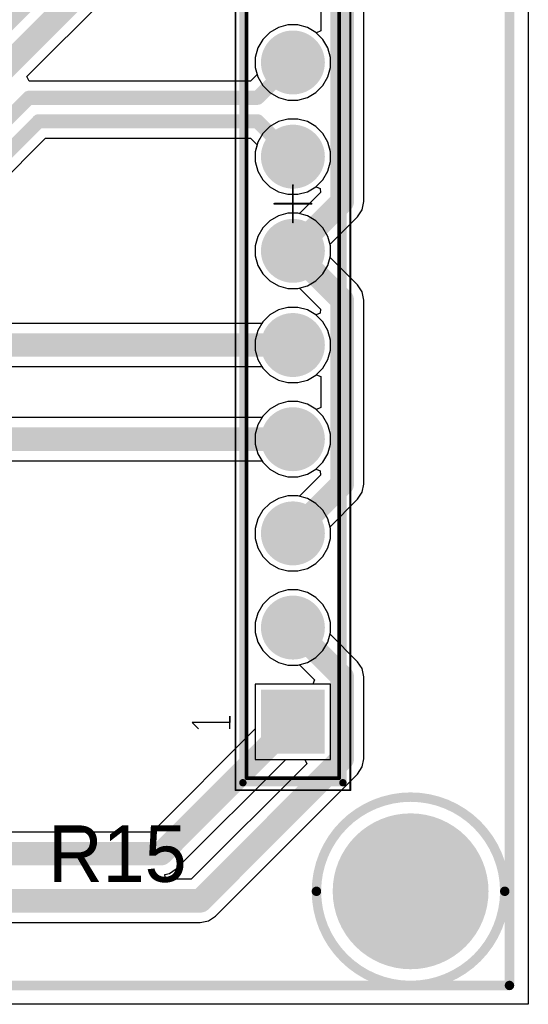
# Model space of a CAD drawing. Header units: millimetres. Extents: x 1.79 to 6.42, y 2.45 to 4.75.
# Tile 28 of 34: x 5.61 to 6.15, y 2.45 to 3.5. Entities that reach past the tile are written whole.
import ezdxf

# ---------------------------------------------------------------- set-up
doc = ezdxf.new("R2010")
doc.units = ezdxf.units.MM
doc.header["$MEASUREMENT"] = 0
for name, color, linetype in [('BottomLayer', 5, 'Continuous'), ('BottomSolder', 6, 'Continuous'), ('Mechanical13', 56, 'Continuous'), ('Mechanical15', 56, 'Continuous'), ('MultiLayer', 9, 'Continuous'), ('PadHoleLayer', 156, 'Continuous'), ('TopLayer', 1, 'Continuous'), ('TopOverlay', 2, 'Continuous'), ('TopSolder', 216, 'Continuous')]:
    doc.layers.add(name, color=color, linetype=linetype)

# ---------------------------------------------------------------- blocks, each defined once
blk = doc.blocks.new('61301211821_10')
at = {"layer": 'BottomLayer', "const_width": 0.0299}
for points in [[(-0.465, 0, 1), (-0.435, 0, 1)], [(-0.365, 0, 1), (-0.335, 0, 1)], [(-0.265, 0, 1), (-0.235, 0, 1)], [(-0.165, 0, 1), (-0.135, 0, 1)], [(-0.065, 0, 1), (-0.035, 0, 1)], [(0.035, 0, 1), (0.065, 0, 1)], [(0.135, 0, 1), (0.165, 0, 1)]]:
    blk.add_lwpolyline(points, format="xyb", close=True, dxfattribs=at)
at = {"layer": 'BottomLayer'}
blk.add_solid([(-0.5799, -0.0299), (-0.5201, -0.0299), (-0.5799, 0.0299), (-0.5201, 0.0299)], dxfattribs=at)
at = {"layer": 'BottomSolder', "const_width": 0.0339}
for points in [[(-0.467, 0, 1), (-0.433, 0, 1)], [(-0.367, 0, 1), (-0.333, 0, 1)], [(-0.267, 0, 1), (-0.233, 0, 1)], [(-0.167, 0, 1), (-0.133, 0, 1)], [(-0.067, 0, 1), (-0.033, 0, 1)], [(0.033, 0, 1), (0.067, 0, 1)], [(0.133, 0, 1), (0.167, 0, 1)]]:
    blk.add_lwpolyline(points, format="xyb", close=True, dxfattribs=at)
at = {"layer": 'BottomSolder'}
blk.add_solid([(-0.5839, -0.0339), (-0.5161, -0.0339), (-0.5839, 0.0339), (-0.5161, 0.0339)], dxfattribs=at)
at = {"layer": 'Mechanical13', "const_width": 0.00394}
for points in [[(-0.6098, 0.0492), (0.6098, 0.0492)], [(-0.6098, 0.0492), (-0.6098, -0.0492)], [(-0.6098, -0.0492), (0.6098, -0.0492)]]:
    blk.add_lwpolyline(points, dxfattribs=at)
at = {"layer": 'Mechanical13', "const_width": 0.00197}
for points in [[(-0.6108, 0.0492, 1), (-0.6089, 0.0492, 1)], [(-0.6108, 0.0492, 1), (-0.6089, 0.0492, 1)], [(-0.6108, -0.0492, 1), (-0.6089, -0.0492, 1)], [(-0.6108, -0.0492, 1), (-0.6089, -0.0492, 1)]]:
    blk.add_lwpolyline(points, format="xyb", close=True, dxfattribs=at)
at = {"layer": 'Mechanical15', "const_width": 0.00197}
for points in [[(-0.6226, 0.061), (0.6226, 0.061)], [(-0.6226, 0.061), (-0.6226, -0.061)], [(0, 0.0197), (0, -0.0197)], [(-0.0197, 0), (0.0197, 0)], [(-0.6226, -0.061), (0.6226, -0.061)]]:
    blk.add_lwpolyline(points, dxfattribs=at)
at = {"layer": 'Mechanical15', "const_width": 0.000984}
for points in [[(-0.6231, 0.061, 1), (-0.6221, 0.061, 1)], [(-0.6231, 0.061, 1), (-0.6221, 0.061, 1)], [(-0.0005, 0.0197, 1), (0.0005, 0.0197, 1)], [(-0.0202, 0, 1), (-0.0192, 0, 1)], [(0.0192, 0, 1), (0.0202, 0, 1)], [(-0.0005, -0.0197, 1), (0.0005, -0.0197, 1)], [(-0.6231, -0.061, 1), (-0.6221, -0.061, 1)], [(-0.6231, -0.061, 1), (-0.6221, -0.061, 1)]]:
    blk.add_lwpolyline(points, format="xyb", close=True, dxfattribs=at)
at = {"layer": 'MultiLayer', "const_width": 0.0299}
for points in [[(-0.465, 0, 1), (-0.435, 0, 1)], [(-0.365, 0, 1), (-0.335, 0, 1)], [(-0.265, 0, 1), (-0.235, 0, 1)], [(-0.165, 0, 1), (-0.135, 0, 1)], [(-0.065, 0, 1), (-0.035, 0, 1)], [(0.035, 0, 1), (0.065, 0, 1)], [(0.135, 0, 1), (0.165, 0, 1)]]:
    blk.add_lwpolyline(points, format="xyb", close=True, dxfattribs=at)
at = {"layer": 'MultiLayer'}
blk.add_solid([(-0.5799, -0.0299), (-0.5201, -0.0299), (-0.5799, 0.0299), (-0.5201, 0.0299)], dxfattribs=at)
at = {"layer": 'PadHoleLayer', "const_width": 0.0201}
for points in [[(-0.56, 0, 1), (-0.54, 0, 1)], [(-0.46, 0, 1), (-0.44, 0, 1)], [(-0.36, 0, 1), (-0.34, 0, 1)], [(-0.26, 0, 1), (-0.24, 0, 1)], [(-0.16, 0, 1), (-0.14, 0, 1)], [(-0.06, 0, 1), (-0.04, 0, 1)], [(0.04, 0, 1), (0.06, 0, 1)], [(0.14, 0, 1), (0.16, 0, 1)]]:
    blk.add_lwpolyline(points, format="xyb", close=True, dxfattribs=at)
at = {"layer": 'TopLayer', "const_width": 0.0299}
for points in [[(-0.465, 0, 1), (-0.435, 0, 1)], [(-0.365, 0, 1), (-0.335, 0, 1)], [(-0.265, 0, 1), (-0.235, 0, 1)], [(-0.165, 0, 1), (-0.135, 0, 1)], [(-0.065, 0, 1), (-0.035, 0, 1)], [(0.035, 0, 1), (0.065, 0, 1)], [(0.135, 0, 1), (0.165, 0, 1)]]:
    blk.add_lwpolyline(points, format="xyb", close=True, dxfattribs=at)
at = {"layer": 'TopLayer'}
blk.add_solid([(-0.5799, -0.0299), (-0.5201, -0.0299), (-0.5799, 0.0299), (-0.5201, 0.0299)], dxfattribs=at)
at = {"layer": 'TopOverlay'}
for p, q in [((-0.5508, 0.1069), (-0.5575, 0.1003)), ((-0.5508, 0.0669), (-0.5508, 0.1069)), ((-0.5575, 0.0669), (-0.5442, 0.0669)), ((-0.5442, 0.0669), (-0.5508, 0.0669))]:
    blk.add_line(p, q, dxfattribs=at)
at = {"layer": 'TopOverlay', "const_width": 0.00787}
for points in [[(-0.6148, 0.0531), (0.6148, 0.0531)], [(-0.6148, 0.0531), (-0.6148, -0.0531)], [(-0.6148, -0.0531), (0.6148, -0.0531)]]:
    blk.add_lwpolyline(points, dxfattribs=at)
at = {"layer": 'TopOverlay', "const_width": 0.00394}
for points in [[(-0.6167, 0.0531, 1), (-0.6128, 0.0531, 1)], [(-0.6167, 0.0531, 1), (-0.6128, 0.0531, 1)], [(-0.6167, -0.0531, 1), (-0.6128, -0.0531, 1)], [(-0.6167, -0.0531, 1), (-0.6128, -0.0531, 1)]]:
    blk.add_lwpolyline(points, format="xyb", close=True, dxfattribs=at)
at = {"layer": 'TopSolder', "const_width": 0.0339}
for points in [[(-0.467, 0, 1), (-0.433, 0, 1)], [(-0.367, 0, 1), (-0.333, 0, 1)], [(-0.267, 0, 1), (-0.233, 0, 1)], [(-0.167, 0, 1), (-0.133, 0, 1)], [(-0.067, 0, 1), (-0.033, 0, 1)], [(0.033, 0, 1), (0.067, 0, 1)], [(0.133, 0, 1), (0.167, 0, 1)]]:
    blk.add_lwpolyline(points, format="xyb", close=True, dxfattribs=at)
at = {"layer": 'TopSolder'}
blk.add_solid([(-0.5839, -0.0339), (-0.5161, -0.0339), (-0.5839, 0.0339), (-0.5161, 0.0339)], dxfattribs=at)

msp = doc.modelspace()

# ---------------------------------------------------------------- linework, layer by layer
at = {"layer": 'BottomLayer'}
for p, q in [((6.15, 4.75), (6.15, 2.45)), ((5.9754, 3.3024), (5.9754, 3.6976)), ((5.6174, 3.435), (5.7095, 3.5271)), ((5.9295, 3.5165), (5.9295, 3.4835)), ((5.8755, 3.4819), (5.8681, 3.4745)), ((5.8846, 3.4872), (5.8755, 3.4819)), ((5.8947, 3.4899), (5.8846, 3.4872)), ((5.9053, 3.4899), (5.8947, 3.4899)), ((5.9154, 3.4872), (5.9053, 3.4899)), ((5.9245, 3.4819), (5.9154, 3.4872)), ((5.9249, 3.4816), (5.9245, 3.4819)), ((5.9295, 3.4835), (5.9249, 3.4816)), ((5.8681, 3.4745), (5.8628, 3.4654)), ((5.8628, 3.4654), (5.8601, 3.4553)), ((5.8601, 3.4553), (5.8601, 3.4447)), ((5.8601, 3.4447), (5.8621, 3.4373)), ((5.6194, 3.4308), (5.6174, 3.435)), ((5.6199, 3.4303), (5.6194, 3.4308)), ((5.8551, 3.4303), (5.6199, 3.4303)), ((5.8621, 3.4373), (5.8551, 3.4303)), ((5.2378, 2.9701), (5.6374, 3.3697)), ((5.6374, 3.3697), (5.8551, 3.3697)), ((5.8551, 3.3697), (5.8621, 3.3627)), ((5.8621, 3.3627), (5.8601, 3.3553)), ((5.8601, 3.3553), (5.8601, 3.3447)), ((5.8601, 3.3447), (5.8628, 3.3346)), ((5.8628, 3.3346), (5.8681, 3.3255)), ((5.8681, 3.3255), (5.8755, 3.3181)), ((5.8755, 3.3181), (5.8846, 3.3128)), ((5.9154, 3.3128), (5.9245, 3.3181)), ((5.9245, 3.3181), (5.9246, 3.3181)), ((5.9246, 3.3181), (5.929, 3.3163)), ((5.929, 3.3163), (5.9294, 3.3119)), ((5.8846, 3.3128), (5.8947, 3.3101)), ((5.8947, 3.3101), (5.9053, 3.3101)), ((5.9053, 3.3101), (5.9154, 3.3128)), ((5.9294, 3.3119), (5.907, 3.2895)), ((5.9686, 3.2862), (5.9736, 3.2936)), ((5.9736, 3.2936), (5.9754, 3.3024)), ((5.8846, 3.2872), (5.8755, 3.2819)), ((5.8947, 3.2899), (5.8846, 3.2872)), ((5.9053, 3.2899), (5.8947, 3.2899)), ((5.907, 3.2895), (5.9053, 3.2899)), ((5.9395, 3.257), (5.9686, 3.2862)), ((5.8681, 3.2745), (5.8628, 3.2654)), ((5.8755, 3.2819), (5.8681, 3.2745)), ((5.8628, 3.2654), (5.8601, 3.2553)), ((5.8601, 3.2553), (5.8601, 3.2447)), ((5.9399, 3.2553), (5.9395, 3.257)), ((5.9399, 3.2447), (5.9399, 3.2553)), ((5.8601, 3.2447), (5.8628, 3.2346)), ((5.9395, 3.243), (5.9399, 3.2447)), ((5.9686, 3.2138), (5.9395, 3.243)), ((5.8628, 3.2346), (5.8681, 3.2255)), ((5.8681, 3.2255), (5.8755, 3.2181)), ((5.8755, 3.2181), (5.8846, 3.2128)), ((5.8846, 3.2128), (5.8947, 3.2101)), ((5.8947, 3.2101), (5.9053, 3.2101)), ((5.9053, 3.2101), (5.907, 3.2105)), ((5.907, 3.2105), (5.9294, 3.1881)), ((5.9736, 3.2064), (5.9686, 3.2138)), ((5.9754, 3.1976), (5.9736, 3.2064)), ((5.8947, 3.1899), (5.8846, 3.1872)), ((5.9053, 3.1899), (5.8947, 3.1899)), ((5.9154, 3.1872), (5.9053, 3.1899)), ((5.9754, 3.0024), (5.9754, 3.1976)), ((5.8755, 3.1819), (5.8681, 3.1745)), ((5.8846, 3.1872), (5.8755, 3.1819)), ((5.9245, 3.1819), (5.9154, 3.1872)), ((5.9246, 3.1819), (5.9245, 3.1819)), ((5.929, 3.1837), (5.9246, 3.1819)), ((5.9294, 3.1881), (5.929, 3.1837)), ((5.8681, 3.1745), (5.8628, 3.1654)), ((5.8628, 3.1654), (5.8601, 3.1553)), ((5.8601, 3.1553), (5.8601, 3.1447)), ((5.8601, 3.1447), (5.8628, 3.1346)), ((5.8628, 3.1346), (5.8681, 3.1255)), ((5.8681, 3.1255), (5.8755, 3.1181)), ((5.8755, 3.1181), (5.8846, 3.1128)), ((5.9154, 3.1128), (5.9245, 3.1181)), ((5.9245, 3.1181), (5.9249, 3.1184)), ((5.9249, 3.1184), (5.9295, 3.1165)), ((5.9295, 3.1165), (5.9295, 3.0835)), ((5.8846, 3.1128), (5.8947, 3.1101)), ((5.8947, 3.1101), (5.9053, 3.1101)), ((5.9053, 3.1101), (5.9154, 3.1128)), ((5.8846, 3.0872), (5.8755, 3.0819)), ((5.8947, 3.0899), (5.8846, 3.0872)), ((5.9053, 3.0899), (5.8947, 3.0899)), ((5.9154, 3.0872), (5.9053, 3.0899)), ((5.9245, 3.0819), (5.9154, 3.0872)), ((5.8681, 3.0745), (5.8628, 3.0654)), ((5.8755, 3.0819), (5.8681, 3.0745)), ((5.9249, 3.0816), (5.9245, 3.0819)), ((5.9295, 3.0835), (5.9249, 3.0816)), ((5.8628, 3.0654), (5.8601, 3.0553)), ((5.8601, 3.0553), (5.8601, 3.0447)), ((5.8601, 3.0447), (5.8628, 3.0346)), ((5.8628, 3.0346), (5.8681, 3.0255)), ((5.8681, 3.0255), (5.8755, 3.0181)), ((5.8755, 3.0181), (5.8846, 3.0128)), ((5.8846, 3.0128), (5.8947, 3.0101)), ((5.9053, 3.0101), (5.9154, 3.0128)), ((5.9294, 3.0119), (5.907, 2.9895)), ((5.9154, 3.0128), (5.9245, 3.0181)), ((5.9245, 3.0181), (5.9246, 3.0181)), ((5.9246, 3.0181), (5.929, 3.0163)), ((5.929, 3.0163), (5.9294, 3.0119)), ((5.8947, 3.0101), (5.9053, 3.0101)), ((5.9736, 2.9936), (5.9754, 3.0024)), ((5.9686, 2.9862), (5.9736, 2.9936)), ((5.8755, 2.9819), (5.8681, 2.9745)), ((5.8846, 2.9872), (5.8755, 2.9819)), ((5.8947, 2.9899), (5.8846, 2.9872)), ((5.9053, 2.9899), (5.8947, 2.9899)), ((5.907, 2.9895), (5.9053, 2.9899)), ((5.9395, 2.957), (5.9686, 2.9862)), ((5.8681, 2.9745), (5.8628, 2.9654)), ((5.8628, 2.9654), (5.8601, 2.9553)), ((5.8601, 2.9553), (5.8601, 2.9447)), ((5.9399, 2.9553), (5.9395, 2.957)), ((5.9399, 2.9447), (5.9399, 2.9553)), ((5.8601, 2.9447), (5.8628, 2.9346)), ((5.9372, 2.9346), (5.9399, 2.9447)), ((5.8628, 2.9346), (5.8681, 2.9255)), ((5.9319, 2.9255), (5.9372, 2.9346)), ((5.8681, 2.9255), (5.8755, 2.9181)), ((5.8755, 2.9181), (5.8846, 2.9128)), ((5.9154, 2.9128), (5.9245, 2.9181)), ((5.9245, 2.9181), (5.9319, 2.9255)), ((5.8846, 2.9128), (5.8947, 2.9101)), ((5.8947, 2.9101), (5.9053, 2.9101)), ((5.9053, 2.9101), (5.9154, 2.9128)), ((5.8846, 2.8872), (5.8755, 2.8819)), ((5.8947, 2.8899), (5.8846, 2.8872)), ((5.9053, 2.8899), (5.8947, 2.8899)), ((5.9154, 2.8872), (5.9053, 2.8899)), ((5.9245, 2.8819), (5.9154, 2.8872)), ((5.8755, 2.8819), (5.8681, 2.8745)), ((5.9319, 2.8745), (5.9245, 2.8819)), ((5.8628, 2.8654), (5.8601, 2.8553)), ((5.8681, 2.8745), (5.8628, 2.8654)), ((5.9372, 2.8654), (5.9319, 2.8745)), ((5.9399, 2.8553), (5.9372, 2.8654)), ((5.8601, 2.8553), (5.8601, 2.8447)), ((5.9399, 2.8447), (5.9399, 2.8553)), ((5.8601, 2.8447), (5.8628, 2.8346)), ((5.9395, 2.843), (5.9399, 2.8447)), ((5.8628, 2.8346), (5.8681, 2.8255)), ((5.9686, 2.8138), (5.9395, 2.843)), ((5.8681, 2.8255), (5.8755, 2.8181)), ((5.8755, 2.8181), (5.8846, 2.8128)), ((5.8846, 2.8128), (5.8947, 2.8101)), ((5.9736, 2.8064), (5.9686, 2.8138)), ((5.8947, 2.8101), (5.9053, 2.8101)), ((5.9053, 2.8101), (5.907, 2.8105)), ((5.907, 2.8105), (5.923, 2.7945)), ((5.9754, 2.7976), (5.9736, 2.8064)), ((5.923, 2.7945), (5.9211, 2.7899)), ((5.9754, 2.7108), (5.9754, 2.7976)), ((5.9211, 2.7899), (5.8601, 2.7899)), ((5.8601, 2.7899), (5.8601, 2.7425)), ((5.8601, 2.7425), (5.7505, 2.6329)), ((5.7762, 2.5938), (5.8925, 2.7101)), ((5.8925, 2.7101), (5.9128, 2.7101)), ((5.9128, 2.7101), (5.9147, 2.7055)), ((5.9736, 2.702), (5.9754, 2.7108)), ((5.9147, 2.7055), (5.7921, 2.5829)), ((5.9686, 2.6945), (5.9736, 2.702)), ((5.8178, 2.5437), (5.9686, 2.6945)), ((5.7505, 2.6329), (5.6001, 2.6329)), ((5.7688, 2.5888), (5.7762, 2.5938)), ((5.7641, 2.5879), (5.7688, 2.5888)), ((5.7646, 2.5829), (5.7641, 2.5879)), ((5.7921, 2.5829), (5.7646, 2.5829)), ((5.8104, 2.5387), (5.8178, 2.5437)), ((5.4051, 2.537), (5.8016, 2.537)), ((5.8016, 2.537), (5.8104, 2.5387)), ((6.15, 2.45), (3.4, 2.45))]:
    msp.add_line(p, q, dxfattribs=at)
for points, const_width in [([(5.9524, 3.3024), (5.9524, 3.6976)], 0.025), ([(5.115, 3.015), (5.75, 3.65)], 0.025), ([(5.13, 2.98), (5.7, 3.55)], 0.025), ([(5.8625, 3.4125), (5.9, 3.45)], 0.015), ([(5.1916, 2.9845), (5.6196, 3.4125)], 0.015), ([(5.6196, 3.4125), (5.8625, 3.4125)], 0.015), ([(5.22, 2.9775), (5.63, 3.3875)], 0.015), ([(5.63, 3.3875), (5.8625, 3.3875)], 0.015), ([(5.8625, 3.3875), (5.9, 3.35)], 0.015), ([(5.9, 3.25), (5.9524, 3.3024)], 0.025), ([(5.9, 3.25), (5.9524, 3.1976)], 0.025), ([(5.9524, 3.0024), (5.9524, 3.1976)], 0.025), ([(5.9, 2.95), (5.9524, 3.0024)], 0.025), ([(5.9, 2.85), (5.9524, 2.7976)], 0.025), ([(5.9524, 2.7108), (5.9524, 2.7976)], 0.025), ([(5.76, 2.61), (5.9, 2.75)], 0.025), ([(5.8016, 2.5599), (5.9524, 2.7108)], 0.025), ([(5.57, 2.61), (5.76, 2.61)], 0.025), ([(5.4051, 2.5599), (5.8016, 2.5599)], 0.025)]:
    msp.add_lwpolyline(points, dxfattribs=dict(at, const_width=const_width))
for points, const_width in [([(5.8963, 3.45, 1), (5.9037, 3.45, 1)], 0.0075), ([(5.6159, 3.4125, 1), (5.6234, 3.4125, 1)], 0.0075), ([(5.6159, 3.4125, 1), (5.6234, 3.4125, 1)], 0.0075), ([(5.8587, 3.4125, 1), (5.8662, 3.4125, 1)], 0.0075), ([(5.8587, 3.4125, 1), (5.8662, 3.4125, 1)], 0.0075), ([(5.6262, 3.3875, 1), (5.6338, 3.3875, 1)], 0.0075), ([(5.6262, 3.3875, 1), (5.6338, 3.3875, 1)], 0.0075), ([(5.8587, 3.3875, 1), (5.8662, 3.3875, 1)], 0.0075), ([(5.8587, 3.3875, 1), (5.8662, 3.3875, 1)], 0.0075), ([(5.8963, 3.35, 1), (5.9037, 3.35, 1)], 0.0075), ([(5.9462, 3.3024, 1), (5.9587, 3.3024, 1)], 0.0125), ([(5.9462, 3.3024, 1), (5.9587, 3.3024, 1)], 0.0125), ([(5.8937, 3.25, 1), (5.9062, 3.25, 1)], 0.0125), ([(5.8937, 3.25, 1), (5.9062, 3.25, 1)], 0.0125), ([(5.9462, 3.1976, 1), (5.9587, 3.1976, 1)], 0.0125), ([(5.9462, 3.1976, 1), (5.9587, 3.1976, 1)], 0.0125), ([(5.9462, 3.0024, 1), (5.9587, 3.0024, 1)], 0.0125), ([(5.9462, 3.0024, 1), (5.9587, 3.0024, 1)], 0.0125), ([(5.8937, 2.95, 1), (5.9062, 2.95, 1)], 0.0125), ([(5.8937, 2.85, 1), (5.9062, 2.85, 1)], 0.0125), ([(5.9462, 2.7976, 1), (5.9587, 2.7976, 1)], 0.0125), ([(5.9462, 2.7976, 1), (5.9587, 2.7976, 1)], 0.0125), ([(5.8937, 2.75, 1), (5.9062, 2.75, 1)], 0.0125), ([(5.9462, 2.7108, 1), (5.9587, 2.7108, 1)], 0.0125), ([(5.9462, 2.7108, 1), (5.9587, 2.7108, 1)], 0.0125), ([(5.9856, 2.57, 1), (6.0644, 2.57, 1)], 0.0787), ([(5.7538, 2.61, 1), (5.7663, 2.61, 1)], 0.0125), ([(5.7538, 2.61, 1), (5.7663, 2.61, 1)], 0.0125), ([(5.7954, 2.5599, 1), (5.8079, 2.5599, 1)], 0.0125), ([(5.7954, 2.5599, 1), (5.8079, 2.5599, 1)], 0.0125)]:
    msp.add_lwpolyline(points, format="xyb", close=True, dxfattribs=dict(at, const_width=const_width))
at = {"layer": 'BottomSolder', "const_width": 0.0827}
msp.add_lwpolyline([(5.9836, 2.57, 1), (6.0664, 2.57, 1)], format="xyb", close=True, dxfattribs=at)
at = {"layer": 'MultiLayer', "const_width": 0.0787}
msp.add_lwpolyline([(5.9856, 2.57, 1), (6.0644, 2.57, 1)], format="xyb", close=True, dxfattribs=at)
at = {"layer": 'PadHoleLayer', "const_width": 0.0591}
msp.add_lwpolyline([(5.9955, 2.57, 1), (6.0545, 2.57, 1)], format="xyb", close=True, dxfattribs=at)
at = {"layer": 'TopLayer'}
for p, q in [((6.15, 4.75), (6.15, 2.45)), ((5.8755, 3.4819), (5.8681, 3.4745)), ((5.8846, 3.4872), (5.8755, 3.4819)), ((5.8947, 3.4899), (5.8846, 3.4872)), ((5.9053, 3.4899), (5.8947, 3.4899)), ((5.9154, 3.4872), (5.9053, 3.4899)), ((5.9245, 3.4819), (5.9154, 3.4872)), ((5.9319, 3.4745), (5.9245, 3.4819)), ((5.8681, 3.4745), (5.8628, 3.4654)), ((5.9372, 3.4654), (5.9319, 3.4745)), ((5.8628, 3.4654), (5.8601, 3.4553)), ((5.9399, 3.4553), (5.9372, 3.4654)), ((5.8601, 3.4553), (5.8601, 3.4447)), ((5.9399, 3.4447), (5.9399, 3.4553)), ((5.8601, 3.4447), (5.8628, 3.4346)), ((5.9372, 3.4346), (5.9399, 3.4447)), ((5.8628, 3.4346), (5.8681, 3.4255)), ((5.9319, 3.4255), (5.9372, 3.4346)), ((5.8681, 3.4255), (5.8755, 3.4181)), ((5.9245, 3.4181), (5.9319, 3.4255)), ((5.8755, 3.4181), (5.8846, 3.4128)), ((5.8846, 3.4128), (5.8947, 3.4101)), ((5.8947, 3.4101), (5.9053, 3.4101)), ((5.9053, 3.4101), (5.9154, 3.4128)), ((5.9154, 3.4128), (5.9245, 3.4181)), ((5.8846, 3.3872), (5.8755, 3.3819)), ((5.8947, 3.3899), (5.8846, 3.3872)), ((5.9053, 3.3899), (5.8947, 3.3899)), ((5.9154, 3.3872), (5.9053, 3.3899)), ((5.9245, 3.3819), (5.9154, 3.3872)), ((5.8755, 3.3819), (5.8681, 3.3745)), ((5.9319, 3.3745), (5.9245, 3.3819)), ((5.8681, 3.3745), (5.8628, 3.3654)), ((5.9372, 3.3654), (5.9319, 3.3745)), ((5.8628, 3.3654), (5.8601, 3.3553)), ((5.9399, 3.3553), (5.9372, 3.3654)), ((5.8601, 3.3553), (5.8601, 3.3447)), ((5.9399, 3.3447), (5.9399, 3.3553)), ((5.8601, 3.3447), (5.8628, 3.3346)), ((5.9372, 3.3346), (5.9399, 3.3447)), ((5.8628, 3.3346), (5.8681, 3.3255)), ((5.8681, 3.3255), (5.8755, 3.3181)), ((5.9245, 3.3181), (5.9319, 3.3255)), ((5.9319, 3.3255), (5.9372, 3.3346)), ((5.8755, 3.3181), (5.8846, 3.3128)), ((5.9154, 3.3128), (5.9245, 3.3181)), ((5.8846, 3.3128), (5.8947, 3.3101)), ((5.8947, 3.3101), (5.9053, 3.3101)), ((5.9053, 3.3101), (5.9154, 3.3128)), ((5.8846, 3.2872), (5.8755, 3.2819)), ((5.8947, 3.2899), (5.8846, 3.2872)), ((5.9053, 3.2899), (5.8947, 3.2899)), ((5.9154, 3.2872), (5.9053, 3.2899)), ((5.9245, 3.2819), (5.9154, 3.2872)), ((5.8681, 3.2745), (5.8628, 3.2654)), ((5.8755, 3.2819), (5.8681, 3.2745)), ((5.9319, 3.2745), (5.9245, 3.2819)), ((5.9372, 3.2654), (5.9319, 3.2745)), ((5.8628, 3.2654), (5.8601, 3.2553)), ((5.9399, 3.2553), (5.9372, 3.2654)), ((5.8601, 3.2553), (5.8601, 3.2447)), ((5.9399, 3.2447), (5.9399, 3.2553)), ((5.8601, 3.2447), (5.8628, 3.2346)), ((5.9372, 3.2346), (5.9399, 3.2447)), ((5.8628, 3.2346), (5.8681, 3.2255)), ((5.9319, 3.2255), (5.9372, 3.2346)), ((5.8681, 3.2255), (5.8755, 3.2181)), ((5.9245, 3.2181), (5.9319, 3.2255)), ((5.8755, 3.2181), (5.8846, 3.2128)), ((5.8846, 3.2128), (5.8947, 3.2101)), ((5.8947, 3.2101), (5.9053, 3.2101)), ((5.9053, 3.2101), (5.9154, 3.2128)), ((5.9154, 3.2128), (5.9245, 3.2181)), ((5.8947, 3.1899), (5.8846, 3.1872)), ((5.9053, 3.1899), (5.8947, 3.1899)), ((5.9154, 3.1872), (5.9053, 3.1899)), ((5.8755, 3.1819), (5.8681, 3.1745)), ((5.8846, 3.1872), (5.8755, 3.1819)), ((5.9245, 3.1819), (5.9154, 3.1872)), ((5.9319, 3.1745), (5.9245, 3.1819)), ((5.8671, 3.1729), (5.54, 3.1729)), ((5.8681, 3.1745), (5.8671, 3.1729)), ((5.9372, 3.1654), (5.9319, 3.1745)), ((5.9399, 3.1553), (5.9372, 3.1654)), ((5.9399, 3.1447), (5.9399, 3.1553)), ((5.9372, 3.1346), (5.9399, 3.1447)), ((5.5495, 3.1271), (5.8671, 3.1271)), ((5.8671, 3.1271), (5.8681, 3.1255)), ((5.9319, 3.1255), (5.9372, 3.1346)), ((5.8681, 3.1255), (5.8755, 3.1181)), ((5.8755, 3.1181), (5.8846, 3.1128)), ((5.9154, 3.1128), (5.9245, 3.1181)), ((5.9245, 3.1181), (5.9319, 3.1255)), ((5.8846, 3.1128), (5.8947, 3.1101)), ((5.8947, 3.1101), (5.9053, 3.1101)), ((5.9053, 3.1101), (5.9154, 3.1128)), ((5.8846, 3.0872), (5.8755, 3.0819)), ((5.8947, 3.0899), (5.8846, 3.0872)), ((5.9053, 3.0899), (5.8947, 3.0899)), ((5.9154, 3.0872), (5.9053, 3.0899)), ((5.9245, 3.0819), (5.9154, 3.0872)), ((5.8681, 3.0745), (5.8671, 3.0729)), ((5.8755, 3.0819), (5.8681, 3.0745)), ((5.9319, 3.0745), (5.9245, 3.0819)), ((5.9372, 3.0654), (5.9319, 3.0745)), ((5.8671, 3.0729), (5.54, 3.0729)), ((5.9399, 3.0553), (5.9372, 3.0654)), ((5.9399, 3.0447), (5.9399, 3.0553)), ((5.9372, 3.0346), (5.9399, 3.0447)), ((5.9319, 3.0255), (5.9372, 3.0346)), ((5.5495, 3.0271), (5.8671, 3.0271)), ((5.8671, 3.0271), (5.8681, 3.0255)), ((5.8681, 3.0255), (5.8755, 3.0181)), ((5.9245, 3.0181), (5.9319, 3.0255)), ((5.8755, 3.0181), (5.8846, 3.0128)), ((5.8846, 3.0128), (5.8947, 3.0101)), ((5.9053, 3.0101), (5.9154, 3.0128)), ((5.9154, 3.0128), (5.9245, 3.0181)), ((5.8947, 3.0101), (5.9053, 3.0101)), ((5.8755, 2.9819), (5.8681, 2.9745)), ((5.8846, 2.9872), (5.8755, 2.9819)), ((5.8947, 2.9899), (5.8846, 2.9872)), ((5.9053, 2.9899), (5.8947, 2.9899)), ((5.9154, 2.9872), (5.9053, 2.9899)), ((5.9245, 2.9819), (5.9154, 2.9872)), ((5.9319, 2.9745), (5.9245, 2.9819)), ((5.8681, 2.9745), (5.8628, 2.9654)), ((5.9372, 2.9654), (5.9319, 2.9745)), ((5.8628, 2.9654), (5.8601, 2.9553)), ((5.9399, 2.9553), (5.9372, 2.9654)), ((5.8601, 2.9553), (5.8601, 2.9447)), ((5.9399, 2.9447), (5.9399, 2.9553)), ((5.8601, 2.9447), (5.8628, 2.9346)), ((5.9372, 2.9346), (5.9399, 2.9447)), ((5.8628, 2.9346), (5.8681, 2.9255)), ((5.9319, 2.9255), (5.9372, 2.9346)), ((5.8681, 2.9255), (5.8755, 2.9181)), ((5.8755, 2.9181), (5.8846, 2.9128)), ((5.9154, 2.9128), (5.9245, 2.9181)), ((5.9245, 2.9181), (5.9319, 2.9255)), ((5.8846, 2.9128), (5.8947, 2.9101)), ((5.8947, 2.9101), (5.9053, 2.9101)), ((5.9053, 2.9101), (5.9154, 2.9128)), ((5.8846, 2.8872), (5.8755, 2.8819)), ((5.8947, 2.8899), (5.8846, 2.8872)), ((5.9053, 2.8899), (5.8947, 2.8899)), ((5.9154, 2.8872), (5.9053, 2.8899)), ((5.9245, 2.8819), (5.9154, 2.8872)), ((5.8755, 2.8819), (5.8681, 2.8745)), ((5.9319, 2.8745), (5.9245, 2.8819)), ((5.8628, 2.8654), (5.8601, 2.8553)), ((5.8681, 2.8745), (5.8628, 2.8654)), ((5.9372, 2.8654), (5.9319, 2.8745)), ((5.9399, 2.8553), (5.9372, 2.8654)), ((5.8601, 2.8553), (5.8601, 2.8447)), ((5.9399, 2.8447), (5.9399, 2.8553)), ((5.8601, 2.8447), (5.8628, 2.8346)), ((5.9372, 2.8346), (5.9399, 2.8447)), ((5.8628, 2.8346), (5.8681, 2.8255)), ((5.9319, 2.8255), (5.9372, 2.8346)), ((5.8681, 2.8255), (5.8755, 2.8181)), ((5.9245, 2.8181), (5.9319, 2.8255)), ((5.8755, 2.8181), (5.8846, 2.8128)), ((5.8846, 2.8128), (5.8947, 2.8101)), ((5.9053, 2.8101), (5.9154, 2.8128)), ((5.9154, 2.8128), (5.9245, 2.8181)), ((5.8947, 2.8101), (5.9053, 2.8101)), ((5.9399, 2.7899), (5.8601, 2.7899)), ((5.8601, 2.7899), (5.8601, 2.7101)), ((5.9399, 2.7101), (5.9399, 2.7899)), ((5.8601, 2.7101), (5.9399, 2.7101)), ((6.15, 2.45), (3.4, 2.45))]:
    msp.add_line(p, q, dxfattribs=at)
at = {"layer": 'TopLayer', "const_width": 0.025}
for points in [[(5.54, 3.15), (5.9, 3.15)], [(5.54, 3.05), (5.9, 3.05)]]:
    msp.add_lwpolyline(points, dxfattribs=at)
at = {"layer": 'TopLayer'}
for points, const_width in [([(5.8937, 3.15, 1), (5.9062, 3.15, 1)], 0.0125), ([(5.8937, 3.05, 1), (5.9062, 3.05, 1)], 0.0125), ([(5.9856, 2.57, 1), (6.0644, 2.57, 1)], 0.0787)]:
    msp.add_lwpolyline(points, format="xyb", close=True, dxfattribs=dict(at, const_width=const_width))
at = {"layer": 'TopOverlay', "const_width": 0.01}
for points in [[(6.13, 2.47), (6.13, 4.74)], [(3.47, 2.47), (6.13, 2.47)]]:
    msp.add_lwpolyline(points, dxfattribs=at)
at = {"layer": 'TopOverlay'}
for points, const_width in [([(6.125, 2.57, 1), (5.925, 2.57, 1)], 0.01), ([(5.9225, 2.57, 1), (5.9275, 2.57, 1)], 0.005), ([(6.1225, 2.57, 1), (6.1275, 2.57, 1)], 0.005), ([(6.1275, 2.47, 1), (6.1325, 2.47, 1)], 0.005), ([(6.1275, 2.47, 1), (6.1325, 2.47, 1)], 0.005)]:
    msp.add_lwpolyline(points, format="xyb", close=True, dxfattribs=dict(at, const_width=const_width))
at = {"layer": 'TopSolder', "const_width": 0.0827}
msp.add_lwpolyline([(5.9836, 2.57, 1), (6.0664, 2.57, 1)], format="xyb", close=True, dxfattribs=at)

# ---------------------------------------------------------------- block references
at = {"rotation": 90}
msp.add_blockref('61301211821_10', (5.9, 3.3), dxfattribs=at)

# ---------------------------------------------------------------- texts
at = {"layer": 'TopOverlay'}
msp.add_text('R15', height=0.06, dxfattribs=at).set_placement((5.64, 2.58))

doc.saveas('drawing.dxf')
